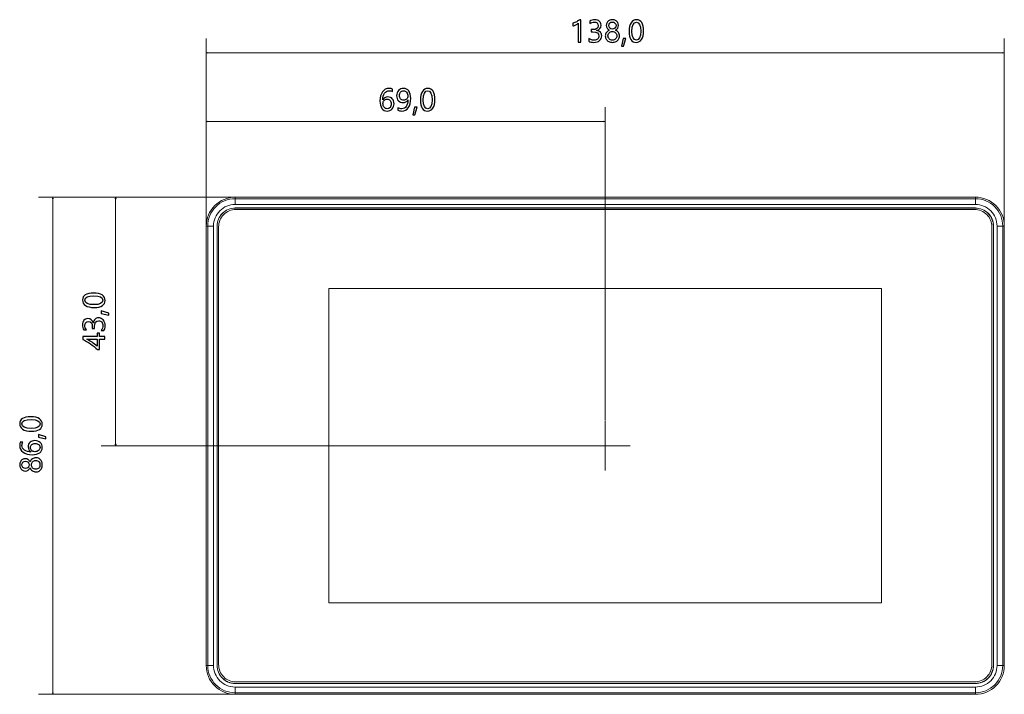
# Model space of a CAD drawing. Header units: centimetres. Extents: x -29.7 to 29.7, y -21 to 21.
# Tile 3 of 11: x -18.9 to -1.9, y -3.1 to 8.5. Entities that reach past the tile are written whole.
import ezdxf

# ---------------------------------------------------------------- set-up
doc = ezdxf.new("R2010")
doc.units = ezdxf.units.CM
doc.header["$MEASUREMENT"] = 0

msp = doc.modelspace()

# ---------------------------------------------------------------- linework, layer by layer
for points, knots in [([(-9.23311, 8.15554), (-9.23311, 8.15554), (-9.23311, 8.47904), (-9.23311, 8.47904), (-9.24061, 8.47154), (-9.25328, 8.46312), (-9.27111, 8.45387), (-9.28895, 8.44462), (-9.30536, 8.43812), (-9.32053, 8.43437), (-9.32053, 8.43437), (-9.32053, 8.48121), (-9.32053, 8.48121), (-9.30053, 8.48679), (-9.27911, 8.49562), (-9.25628, 8.50771), (-9.23353, 8.51987), (-9.21603, 8.53129), (-9.20378, 8.54204), (-9.20378, 8.54204), (-9.18578, 8.54204), (-9.18578, 8.54204), (-9.18578, 8.54204), (-9.18578, 8.15554), (-9.18578, 8.15554), (-9.18578, 8.15554), (-9.23311, 8.15554), (-9.23311, 8.15554)], [0, 0, 0, 0, 0.11111111, 0.11111111, 0.11111111, 0.22222222, 0.22222222, 0.22222222, 0.33333333, 0.33333333, 0.33333333, 0.44444444, 0.44444444, 0.44444444, 0.55555556, 0.55555556, 0.55555556, 0.66666667, 0.66666667, 0.66666667, 0.77777778, 0.77777778, 0.77777778, 0.88888889, 0.88888889, 0.88888889, 1, 1, 1, 1]), ([(-9.04411, 8.21879), (-9.0182, 8.19879), (-8.98903, 8.18871), (-8.95645, 8.18871), (-8.93045, 8.18871), (-8.90978, 8.19512), (-8.89461, 8.20787), (-8.87936, 8.22071), (-8.87178, 8.23779), (-8.87178, 8.25929), (-8.87178, 8.30712), (-8.90603, 8.33104), (-8.97453, 8.33104), (-8.97453, 8.33104), (-9.00603, 8.33104), (-9.00603, 8.33104), (-9.00603, 8.33104), (-9.00603, 8.37062), (-9.00603, 8.37062), (-9.00603, 8.37062), (-8.97603, 8.37062), (-8.97603, 8.37062), (-8.91528, 8.37062), (-8.88495, 8.39312), (-8.88495, 8.43804), (-8.88495, 8.47954), (-8.90811, 8.50029), (-8.95453, 8.50029), (-8.98103, 8.50029), (-9.00603, 8.49129), (-9.02945, 8.47346), (-9.02945, 8.47346), (-9.02945, 8.51854), (-9.02945, 8.51854), (-9.0047, 8.53287), (-8.97586, 8.54004), (-8.94278, 8.54004), (-8.91053, 8.54004), (-8.8847, 8.53162), (-8.8652, 8.51479), (-8.84561, 8.49796), (-8.83586, 8.47612), (-8.83586, 8.44921), (-8.83586, 8.39979), (-8.86111, 8.36796), (-8.91153, 8.35379), (-8.91153, 8.35379), (-8.91153, 8.35279), (-8.91153, 8.35279), (-8.8842, 8.34987), (-8.86261, 8.34021), (-8.8467, 8.32387), (-8.83086, 8.30754), (-8.82295, 8.28712), (-8.82295, 8.26271), (-8.82295, 8.22871), (-8.8352, 8.20129), (-8.8597, 8.18046), (-8.8842, 8.15962), (-8.91678, 8.14921), (-8.95745, 8.14921), (-8.99328, 8.14921), (-9.02211, 8.15587), (-9.04411, 8.16921), (-9.04411, 8.16921), (-9.04411, 8.21879), (-9.04411, 8.21879)], [0, 0, 0, 0, 0.04545455, 0.04545455, 0.04545455, 0.09090909, 0.09090909, 0.09090909, 0.13636364, 0.13636364, 0.13636364, 0.18181818, 0.18181818, 0.18181818, 0.22727273, 0.22727273, 0.22727273, 0.27272727, 0.27272727, 0.27272727, 0.31818182, 0.31818182, 0.31818182, 0.36363636, 0.36363636, 0.36363636, 0.40909091, 0.40909091, 0.40909091, 0.45454545, 0.45454545, 0.45454545, 0.5, 0.5, 0.5, 0.54545455, 0.54545455, 0.54545455, 0.59090909, 0.59090909, 0.59090909, 0.63636364, 0.63636364, 0.63636364, 0.68181818, 0.68181818, 0.68181818, 0.72727273, 0.72727273, 0.72727273, 0.77272727, 0.77272727, 0.77272727, 0.81818182, 0.81818182, 0.81818182, 0.86363636, 0.86363636, 0.86363636, 0.90909091, 0.90909091, 0.90909091, 0.95454545, 0.95454545, 0.95454545, 1, 1, 1, 1]), ([(-8.76186, 8.26104), (-8.76186, 8.28279), (-8.75536, 8.30296), (-8.74228, 8.32129), (-8.72928, 8.33971), (-8.71253, 8.35279), (-8.69203, 8.36062), (-8.70845, 8.36987), (-8.72145, 8.38179), (-8.73111, 8.39629), (-8.7407, 8.41079), (-8.74553, 8.42646), (-8.74553, 8.44337), (-8.74553, 8.46129), (-8.74086, 8.47762), (-8.7317, 8.49246), (-8.72253, 8.50729), (-8.7097, 8.51887), (-8.69336, 8.52737), (-8.67703, 8.53587), (-8.65895, 8.54004), (-8.63928, 8.54004), (-8.61945, 8.54004), (-8.60128, 8.53587), (-8.58486, 8.52746), (-8.56845, 8.51912), (-8.55561, 8.50754), (-8.54653, 8.49271), (-8.53745, 8.47787), (-8.53286, 8.46146), (-8.53286, 8.44337), (-8.53286, 8.42679), (-8.53753, 8.41121), (-8.54686, 8.39662), (-8.55628, 8.38204), (-8.5692, 8.37004), (-8.58586, 8.36062), (-8.56528, 8.35262), (-8.54861, 8.33946), (-8.53578, 8.32104), (-8.52295, 8.30271), (-8.51653, 8.28262), (-8.51653, 8.26104), (-8.51653, 8.23954), (-8.52161, 8.22029), (-8.53186, 8.20329), (-8.54211, 8.18629), (-8.5567, 8.17304), (-8.57561, 8.16362), (-8.59445, 8.15412), (-8.6157, 8.14946), (-8.63928, 8.14946), (-8.6627, 8.14946), (-8.68378, 8.15412), (-8.70253, 8.16362), (-8.72128, 8.17304), (-8.73578, 8.18629), (-8.7462, 8.20337), (-8.75661, 8.22046), (-8.76186, 8.23971), (-8.76186, 8.26104)], [0, 0, 0, 0, 0.05, 0.05, 0.05, 0.1, 0.1, 0.1, 0.15, 0.15, 0.15, 0.2, 0.2, 0.2, 0.25, 0.25, 0.25, 0.3, 0.3, 0.3, 0.35, 0.35, 0.35, 0.4, 0.4, 0.4, 0.45, 0.45, 0.45, 0.5, 0.5, 0.5, 0.55, 0.55, 0.55, 0.6, 0.6, 0.6, 0.65, 0.65, 0.65, 0.7, 0.7, 0.7, 0.75, 0.75, 0.75, 0.8, 0.8, 0.8, 0.85, 0.85, 0.85, 0.9, 0.9, 0.9, 0.95, 0.95, 0.95, 1, 1, 1, 1]), ([(-8.34995, 8.33721), (-8.34995, 8.40396), (-8.33895, 8.45437), (-8.31678, 8.48871), (-8.29462, 8.52296), (-8.26262, 8.54004), (-8.22062, 8.54004), (-8.14053, 8.54004), (-8.10045, 8.47546), (-8.10045, 8.34621), (-8.10045, 8.28237), (-8.11178, 8.23362), (-8.13428, 8.19987), (-8.15687, 8.16612), (-8.18845, 8.14921), (-8.22912, 8.14921), (-8.26753, 8.14921), (-8.29728, 8.16521), (-8.31837, 8.19729), (-8.33945, 8.22937), (-8.34995, 8.27596), (-8.34995, 8.33721)], [0, 0, 0, 0, 0.14285714, 0.14285714, 0.14285714, 0.28571429, 0.28571429, 0.28571429, 0.42857143, 0.42857143, 0.42857143, 0.57142857, 0.57142857, 0.57142857, 0.71428571, 0.71428571, 0.71428571, 0.85714286, 0.85714286, 0.85714286, 1, 1, 1, 1]), ([(-8.70128, 8.43946), (-8.70128, 8.42254), (-8.69528, 8.40804), (-8.6832, 8.39587), (-8.6712, 8.38379), (-8.65645, 8.37771), (-8.63903, 8.37771), (-8.62195, 8.37771), (-8.6072, 8.38379), (-8.5947, 8.39604), (-8.58228, 8.40821), (-8.57603, 8.42271), (-8.57603, 8.43946), (-8.57603, 8.45654), (-8.58203, 8.47104), (-8.59403, 8.48296), (-8.60595, 8.49479), (-8.62095, 8.50079), (-8.63903, 8.50079), (-8.65695, 8.50079), (-8.67178, 8.49496), (-8.68361, 8.48329), (-8.69536, 8.47162), (-8.70128, 8.45704), (-8.70128, 8.43946)], [0, 0, 0, 0, 0.125, 0.125, 0.125, 0.25, 0.25, 0.25, 0.375, 0.375, 0.375, 0.5, 0.5, 0.5, 0.625, 0.625, 0.625, 0.75, 0.75, 0.75, 0.875, 0.875, 0.875, 1, 1, 1, 1]), ([(-8.30112, 8.33937), (-8.30112, 8.23896), (-8.2757, 8.18871), (-8.2247, 8.18871), (-8.17462, 8.18871), (-8.14953, 8.23979), (-8.14953, 8.34179), (-8.14953, 8.44746), (-8.17412, 8.50029), (-8.22328, 8.50029), (-8.2752, 8.50029), (-8.30112, 8.44662), (-8.30112, 8.33937)], [0, 0, 0, 0, 0.25, 0.25, 0.25, 0.5, 0.5, 0.5, 0.75, 0.75, 0.75, 1, 1, 1, 1]), ([(-8.71495, 8.26321), (-8.71495, 8.24071), (-8.70803, 8.22279), (-8.6942, 8.20929), (-8.68036, 8.19571), (-8.66203, 8.18896), (-8.63903, 8.18896), (-8.61661, 8.18896), (-8.5982, 8.19587), (-8.58403, 8.20962), (-8.56978, 8.22337), (-8.56261, 8.24121), (-8.56261, 8.26321), (-8.56261, 8.28404), (-8.56986, 8.30154), (-8.58428, 8.31579), (-8.59861, 8.33004), (-8.61695, 8.33721), (-8.63903, 8.33721), (-8.66103, 8.33721), (-8.6792, 8.33021), (-8.69353, 8.31629), (-8.70778, 8.30237), (-8.71495, 8.28471), (-8.71495, 8.26321)], [0, 0, 0, 0, 0.125, 0.125, 0.125, 0.25, 0.25, 0.25, 0.375, 0.375, 0.375, 0.5, 0.5, 0.5, 0.625, 0.625, 0.625, 0.75, 0.75, 0.75, 0.875, 0.875, 0.875, 1, 1, 1, 1]), ([(-8.40586, 8.21629), (-8.40586, 8.21629), (-8.44761, 8.08621), (-8.44761, 8.08621), (-8.44761, 8.08621), (-8.48228, 8.08621), (-8.48228, 8.08621), (-8.48228, 8.08621), (-8.45203, 8.21629), (-8.45203, 8.21629), (-8.45203, 8.21629), (-8.40586, 8.21629), (-8.40586, 8.21629)], [0, 0, 0, 0, 0.25, 0.25, 0.25, 0.5, 0.5, 0.5, 0.75, 0.75, 0.75, 1, 1, 1, 1]), ([(-12.43861, 7.29785), (-12.45828, 7.30794), (-12.47886, 7.31302), (-12.50036, 7.31302), (-12.53303, 7.31302), (-12.55936, 7.29877), (-12.57919, 7.27027), (-12.59903, 7.24177), (-12.60911, 7.20285), (-12.60944, 7.1536), (-12.60944, 7.1536), (-12.60828, 7.1536), (-12.60828, 7.1536), (-12.59036, 7.18827), (-12.56178, 7.2056), (-12.52253, 7.2056), (-12.48986, 7.2056), (-12.46369, 7.19494), (-12.44419, 7.1736), (-12.42469, 7.15227), (-12.41486, 7.12394), (-12.41486, 7.0886), (-12.41486, 7.05169), (-12.42619, 7.02135), (-12.44869, 6.9976), (-12.47128, 6.97377), (-12.50003, 6.96194), (-12.53503, 6.96194), (-12.57344, 6.96194), (-12.60361, 6.97694), (-12.62544, 7.00694), (-12.64736, 7.03702), (-12.65828, 7.0796), (-12.65828, 7.13477), (-12.65828, 7.20152), (-12.64394, 7.25452), (-12.61519, 7.29385), (-12.58644, 7.3331), (-12.54869, 7.35277), (-12.50178, 7.35277), (-12.47494, 7.35277), (-12.45386, 7.3491), (-12.43861, 7.34177), (-12.43861, 7.34177), (-12.43861, 7.29785), (-12.43861, 7.29785)], [0, 0, 0, 0, 0.06666667, 0.06666667, 0.06666667, 0.13333333, 0.13333333, 0.13333333, 0.2, 0.2, 0.2, 0.26666667, 0.26666667, 0.26666667, 0.33333333, 0.33333333, 0.33333333, 0.4, 0.4, 0.4, 0.46666667, 0.46666667, 0.46666667, 0.53333333, 0.53333333, 0.53333333, 0.6, 0.6, 0.6, 0.66666667, 0.66666667, 0.66666667, 0.73333333, 0.73333333, 0.73333333, 0.8, 0.8, 0.8, 0.86666667, 0.86666667, 0.86666667, 0.93333333, 0.93333333, 0.93333333, 1, 1, 1, 1]), ([(-12.34869, 7.01952), (-12.32786, 7.00752), (-12.30536, 7.00144), (-12.28128, 7.00144), (-12.24744, 7.00144), (-12.22119, 7.01485), (-12.20261, 7.04152), (-12.18394, 7.06819), (-12.17461, 7.1061), (-12.17461, 7.15527), (-12.17494, 7.15494), (-12.17528, 7.15494), (-12.17561, 7.15527), (-12.19219, 7.12369), (-12.22011, 7.10794), (-12.25936, 7.10794), (-12.29111, 7.10794), (-12.31736, 7.11885), (-12.33819, 7.1406), (-12.35903, 7.16244), (-12.36944, 7.19077), (-12.36944, 7.2256), (-12.36944, 7.26269), (-12.35803, 7.29319), (-12.33528, 7.31702), (-12.31244, 7.34085), (-12.28294, 7.35277), (-12.24661, 7.35277), (-12.20903, 7.35277), (-12.17969, 7.33802), (-12.15853, 7.30852), (-12.13736, 7.27894), (-12.12678, 7.23594), (-12.12678, 7.17944), (-12.12678, 7.1096), (-12.14044, 7.05594), (-12.16778, 7.01835), (-12.19511, 6.98069), (-12.23294, 6.96194), (-12.28128, 6.96194), (-12.30786, 6.96194), (-12.33028, 6.96627), (-12.34869, 6.97485), (-12.34869, 6.97485), (-12.34869, 7.01952), (-12.34869, 7.01952)], [0, 0, 0, 0, 0.06666667, 0.06666667, 0.06666667, 0.13333333, 0.13333333, 0.13333333, 0.2, 0.2, 0.2, 0.26666667, 0.26666667, 0.26666667, 0.33333333, 0.33333333, 0.33333333, 0.4, 0.4, 0.4, 0.46666667, 0.46666667, 0.46666667, 0.53333333, 0.53333333, 0.53333333, 0.6, 0.6, 0.6, 0.66666667, 0.66666667, 0.66666667, 0.73333333, 0.73333333, 0.73333333, 0.8, 0.8, 0.8, 0.86666667, 0.86666667, 0.86666667, 0.93333333, 0.93333333, 0.93333333, 1, 1, 1, 1]), ([(-11.95803, 7.14994), (-11.95803, 7.21669), (-11.94703, 7.2671), (-11.92486, 7.30144), (-11.9027, 7.33569), (-11.8707, 7.35277), (-11.8287, 7.35277), (-11.74861, 7.35277), (-11.70853, 7.28819), (-11.70853, 7.15894), (-11.70853, 7.0951), (-11.71986, 7.04635), (-11.74236, 7.0126), (-11.76495, 6.97885), (-11.79653, 6.96194), (-11.8372, 6.96194), (-11.87561, 6.96194), (-11.90536, 6.97794), (-11.92645, 7.01002), (-11.94753, 7.0421), (-11.95803, 7.08869), (-11.95803, 7.14994)], [0, 0, 0, 0, 0.14285714, 0.14285714, 0.14285714, 0.28571429, 0.28571429, 0.28571429, 0.42857143, 0.42857143, 0.42857143, 0.57142857, 0.57142857, 0.57142857, 0.71428571, 0.71428571, 0.71428571, 0.85714286, 0.85714286, 0.85714286, 1, 1, 1, 1]), ([(-12.60653, 7.09202), (-12.60653, 7.06719), (-12.59994, 7.04585), (-12.58661, 7.0281), (-12.57336, 7.01035), (-12.55578, 7.00144), (-12.53378, 7.00144), (-12.51294, 7.00144), (-12.49603, 7.0091), (-12.48303, 7.02444), (-12.47003, 7.03969), (-12.46344, 7.05944), (-12.46344, 7.08352), (-12.46344, 7.10952), (-12.46961, 7.12977), (-12.48194, 7.14427), (-12.49419, 7.15877), (-12.51169, 7.16602), (-12.53428, 7.16602), (-12.55578, 7.16602), (-12.57319, 7.15869), (-12.58653, 7.14402), (-12.59986, 7.12944), (-12.60653, 7.1121), (-12.60653, 7.09202)], [0, 0, 0, 0, 0.125, 0.125, 0.125, 0.25, 0.25, 0.25, 0.375, 0.375, 0.375, 0.5, 0.5, 0.5, 0.625, 0.625, 0.625, 0.75, 0.75, 0.75, 0.875, 0.875, 0.875, 1, 1, 1, 1]), ([(-12.32111, 7.23169), (-12.32111, 7.20627), (-12.31461, 7.18619), (-12.30161, 7.17127), (-12.28853, 7.15635), (-12.27053, 7.14894), (-12.24761, 7.14894), (-12.22778, 7.14894), (-12.21111, 7.15577), (-12.19761, 7.16935), (-12.18403, 7.18294), (-12.17728, 7.19935), (-12.17728, 7.21877), (-12.17728, 7.24594), (-12.18403, 7.26844), (-12.19744, 7.28627), (-12.21086, 7.3041), (-12.22861, 7.31302), (-12.25053, 7.31302), (-12.27086, 7.31302), (-12.28778, 7.30527), (-12.30111, 7.28977), (-12.31444, 7.27435), (-12.32111, 7.25494), (-12.32111, 7.23169)], [0, 0, 0, 0, 0.125, 0.125, 0.125, 0.25, 0.25, 0.25, 0.375, 0.375, 0.375, 0.5, 0.5, 0.5, 0.625, 0.625, 0.625, 0.75, 0.75, 0.75, 0.875, 0.875, 0.875, 1, 1, 1, 1]), ([(-11.9092, 7.1521), (-11.9092, 7.05169), (-11.88378, 7.00144), (-11.83278, 7.00144), (-11.7827, 7.00144), (-11.75761, 7.05252), (-11.75761, 7.15452), (-11.75761, 7.26019), (-11.7822, 7.31302), (-11.83136, 7.31302), (-11.88328, 7.31302), (-11.9092, 7.25935), (-11.9092, 7.1521)], [0, 0, 0, 0, 0.25, 0.25, 0.25, 0.5, 0.5, 0.5, 0.75, 0.75, 0.75, 1, 1, 1, 1]), ([(-12.01394, 7.02902), (-12.01394, 7.02902), (-12.05569, 6.89894), (-12.05569, 6.89894), (-12.05569, 6.89894), (-12.09036, 6.89894), (-12.09036, 6.89894), (-12.09036, 6.89894), (-12.06011, 7.02902), (-12.06011, 7.02902), (-12.06011, 7.02902), (-12.01394, 7.02902), (-12.01394, 7.02902)], [0, 0, 0, 0, 0.25, 0.25, 0.25, 0.5, 0.5, 0.5, 0.75, 0.75, 0.75, 1, 1, 1, 1]), ([(-17.59828, 3.56409), (-17.66494, 3.56409), (-17.71544, 3.57509), (-17.74978, 3.59726), (-17.78403, 3.61942), (-17.80111, 3.65142), (-17.80111, 3.69342), (-17.80111, 3.77351), (-17.73653, 3.81359), (-17.60728, 3.81359), (-17.54344, 3.81359), (-17.49469, 3.80226), (-17.46094, 3.77976), (-17.42711, 3.75717), (-17.41028, 3.72559), (-17.41028, 3.68492), (-17.41028, 3.64651), (-17.42628, 3.61676), (-17.45836, 3.59567), (-17.49044, 3.57459), (-17.53703, 3.56409), (-17.59828, 3.56409)], [0, 0, 0, 0, 0.14285714, 0.14285714, 0.14285714, 0.28571429, 0.28571429, 0.28571429, 0.42857143, 0.42857143, 0.42857143, 0.57142857, 0.57142857, 0.57142857, 0.71428571, 0.71428571, 0.71428571, 0.85714286, 0.85714286, 0.85714286, 1, 1, 1, 1]), ([(-17.60044, 3.61292), (-17.50003, 3.61292), (-17.44978, 3.63834), (-17.44978, 3.68934), (-17.44978, 3.73942), (-17.50086, 3.76451), (-17.60286, 3.76451), (-17.70853, 3.76451), (-17.76136, 3.73992), (-17.76136, 3.69076), (-17.76136, 3.63884), (-17.70769, 3.61292), (-17.60044, 3.61292)], [0, 0, 0, 0, 0.25, 0.25, 0.25, 0.5, 0.5, 0.5, 0.75, 0.75, 0.75, 1, 1, 1, 1]), ([(-17.47736, 3.50818), (-17.47736, 3.50818), (-17.34728, 3.46643), (-17.34728, 3.46643), (-17.34728, 3.46643), (-17.34728, 3.43176), (-17.34728, 3.43176), (-17.34728, 3.43176), (-17.47736, 3.46201), (-17.47736, 3.46201), (-17.47736, 3.46201), (-17.47736, 3.50818), (-17.47736, 3.50818)], [0, 0, 0, 0, 0.25, 0.25, 0.25, 0.5, 0.5, 0.5, 0.75, 0.75, 0.75, 1, 1, 1, 1]), ([(-17.47986, 3.16318), (-17.45986, 3.18909), (-17.44978, 3.21826), (-17.44978, 3.25084), (-17.44978, 3.27684), (-17.45619, 3.29751), (-17.46894, 3.31268), (-17.48178, 3.32793), (-17.49886, 3.33551), (-17.52036, 3.33551), (-17.56819, 3.33551), (-17.59211, 3.30126), (-17.59211, 3.23276), (-17.59211, 3.23276), (-17.59211, 3.20126), (-17.59211, 3.20126), (-17.59211, 3.20126), (-17.63169, 3.20126), (-17.63169, 3.20126), (-17.63169, 3.20126), (-17.63169, 3.23126), (-17.63169, 3.23126), (-17.63169, 3.29201), (-17.65419, 3.32234), (-17.69911, 3.32234), (-17.74061, 3.32234), (-17.76136, 3.29918), (-17.76136, 3.25276), (-17.76136, 3.22626), (-17.75236, 3.20126), (-17.73453, 3.17784), (-17.73453, 3.17784), (-17.77961, 3.17784), (-17.77961, 3.17784), (-17.79394, 3.20259), (-17.80111, 3.23143), (-17.80111, 3.26451), (-17.80111, 3.29676), (-17.79269, 3.32259), (-17.77586, 3.34209), (-17.75903, 3.36168), (-17.73719, 3.37143), (-17.71028, 3.37143), (-17.66086, 3.37143), (-17.62903, 3.34618), (-17.61486, 3.29576), (-17.61486, 3.29576), (-17.61386, 3.29576), (-17.61386, 3.29576), (-17.61094, 3.32309), (-17.60128, 3.34468), (-17.58494, 3.36059), (-17.56861, 3.37643), (-17.54819, 3.38434), (-17.52378, 3.38434), (-17.48978, 3.38434), (-17.46236, 3.37209), (-17.44153, 3.34759), (-17.42069, 3.32309), (-17.41028, 3.29051), (-17.41028, 3.24984), (-17.41028, 3.21401), (-17.41694, 3.18518), (-17.43028, 3.16318), (-17.43028, 3.16318), (-17.47986, 3.16318), (-17.47986, 3.16318)], [0, 0, 0, 0, 0.04545455, 0.04545455, 0.04545455, 0.09090909, 0.09090909, 0.09090909, 0.13636364, 0.13636364, 0.13636364, 0.18181818, 0.18181818, 0.18181818, 0.22727273, 0.22727273, 0.22727273, 0.27272727, 0.27272727, 0.27272727, 0.31818182, 0.31818182, 0.31818182, 0.36363636, 0.36363636, 0.36363636, 0.40909091, 0.40909091, 0.40909091, 0.45454545, 0.45454545, 0.45454545, 0.5, 0.5, 0.5, 0.54545455, 0.54545455, 0.54545455, 0.59090909, 0.59090909, 0.59090909, 0.63636364, 0.63636364, 0.63636364, 0.68181818, 0.68181818, 0.68181818, 0.72727273, 0.72727273, 0.72727273, 0.77272727, 0.77272727, 0.77272727, 0.81818182, 0.81818182, 0.81818182, 0.86363636, 0.86363636, 0.86363636, 0.90909091, 0.90909091, 0.90909091, 0.95454545, 0.95454545, 0.95454545, 1, 1, 1, 1]), ([(-17.79478, 3.06209), (-17.79478, 3.06209), (-17.54503, 3.06209), (-17.54503, 3.06209), (-17.54503, 3.06209), (-17.54503, 3.11868), (-17.54503, 3.11868), (-17.54503, 3.11868), (-17.50544, 3.11868), (-17.50544, 3.11868), (-17.50544, 3.11868), (-17.50544, 3.06209), (-17.50544, 3.06209), (-17.50544, 3.06209), (-17.41661, 3.06209), (-17.41661, 3.06209), (-17.41661, 3.06209), (-17.41661, 3.01568), (-17.41661, 3.01568), (-17.41661, 3.01568), (-17.50544, 3.01568), (-17.50544, 3.01568), (-17.50544, 3.01568), (-17.50544, 2.83918), (-17.50544, 2.83918), (-17.50544, 2.83918), (-17.54286, 2.83918), (-17.54286, 2.83918), (-17.57811, 2.87059), (-17.61886, 2.90218), (-17.66494, 2.93393), (-17.71094, 2.96559), (-17.75428, 2.99184), (-17.79478, 3.01251), (-17.79478, 3.01251), (-17.79478, 3.06209), (-17.79478, 3.06209)], [0, 0, 0, 0, 0.08333333, 0.08333333, 0.08333333, 0.16666667, 0.16666667, 0.16666667, 0.25, 0.25, 0.25, 0.33333333, 0.33333333, 0.33333333, 0.41666667, 0.41666667, 0.41666667, 0.5, 0.5, 0.5, 0.58333333, 0.58333333, 0.58333333, 0.66666667, 0.66666667, 0.66666667, 0.75, 0.75, 0.75, 0.83333333, 0.83333333, 0.83333333, 0.91666667, 0.91666667, 0.91666667, 1, 1, 1, 1]), ([(-17.54503, 2.89284), (-17.54503, 2.89284), (-17.54503, 3.01568), (-17.54503, 3.01568), (-17.54503, 3.01568), (-17.72519, 3.01568), (-17.72519, 3.01568), (-17.69478, 2.99876), (-17.66528, 2.98059), (-17.63669, 2.96126), (-17.60811, 2.94184), (-17.57761, 2.91909), (-17.54503, 2.89284)], [0, 0, 0, 0, 0.25, 0.25, 0.25, 0.5, 0.5, 0.5, 0.75, 0.75, 0.75, 1, 1, 1, 1]), ([(-18.68451, 1.42396), (-18.75117, 1.42396), (-18.80167, 1.43496), (-18.83601, 1.45713), (-18.87026, 1.47929), (-18.88734, 1.51129), (-18.88734, 1.55329), (-18.88734, 1.63338), (-18.82276, 1.67346), (-18.69351, 1.67346), (-18.62967, 1.67346), (-18.58092, 1.66213), (-18.54717, 1.63963), (-18.51334, 1.61704), (-18.49651, 1.58546), (-18.49651, 1.54479), (-18.49651, 1.50638), (-18.51251, 1.47663), (-18.54459, 1.45554), (-18.57667, 1.43446), (-18.62326, 1.42396), (-18.68451, 1.42396)], [0, 0, 0, 0, 0.14285714, 0.14285714, 0.14285714, 0.28571429, 0.28571429, 0.28571429, 0.42857143, 0.42857143, 0.42857143, 0.57142857, 0.57142857, 0.57142857, 0.71428571, 0.71428571, 0.71428571, 0.85714286, 0.85714286, 0.85714286, 1, 1, 1, 1]), ([(-18.68667, 1.47279), (-18.58626, 1.47279), (-18.53601, 1.49821), (-18.53601, 1.54921), (-18.53601, 1.59929), (-18.58709, 1.62438), (-18.68909, 1.62438), (-18.79476, 1.62438), (-18.84759, 1.59979), (-18.84759, 1.55063), (-18.84759, 1.49871), (-18.79392, 1.47279), (-18.68667, 1.47279)], [0, 0, 0, 0, 0.25, 0.25, 0.25, 0.5, 0.5, 0.5, 0.75, 0.75, 0.75, 1, 1, 1, 1]), ([(-18.56359, 1.36805), (-18.56359, 1.36805), (-18.43351, 1.3263), (-18.43351, 1.3263), (-18.43351, 1.3263), (-18.43351, 1.29163), (-18.43351, 1.29163), (-18.43351, 1.29163), (-18.56359, 1.32188), (-18.56359, 1.32188), (-18.56359, 1.32188), (-18.56359, 1.36805), (-18.56359, 1.36805)], [0, 0, 0, 0, 0.25, 0.25, 0.25, 0.5, 0.5, 0.5, 0.75, 0.75, 0.75, 1, 1, 1, 1]), ([(-18.83242, 1.23663), (-18.84251, 1.21696), (-18.84759, 1.19638), (-18.84759, 1.17488), (-18.84759, 1.14221), (-18.83334, 1.11588), (-18.80484, 1.09605), (-18.77634, 1.07621), (-18.73742, 1.06613), (-18.68817, 1.0658), (-18.68817, 1.0658), (-18.68817, 1.06696), (-18.68817, 1.06696), (-18.72284, 1.08488), (-18.74017, 1.11346), (-18.74017, 1.15271), (-18.74017, 1.18538), (-18.72951, 1.21155), (-18.70817, 1.23105), (-18.68684, 1.25055), (-18.65851, 1.26038), (-18.62317, 1.26038), (-18.58626, 1.26038), (-18.55592, 1.24905), (-18.53217, 1.22655), (-18.50834, 1.20396), (-18.49651, 1.17521), (-18.49651, 1.14021), (-18.49651, 1.1018), (-18.51151, 1.07163), (-18.54151, 1.0498), (-18.57159, 1.02788), (-18.61417, 1.01696), (-18.66934, 1.01696), (-18.73609, 1.01696), (-18.78909, 1.0313), (-18.82842, 1.06005), (-18.86767, 1.0888), (-18.88734, 1.12655), (-18.88734, 1.17346), (-18.88734, 1.2003), (-18.88367, 1.22138), (-18.87634, 1.23663), (-18.87634, 1.23663), (-18.83242, 1.23663), (-18.83242, 1.23663)], [0, 0, 0, 0, 0.06666667, 0.06666667, 0.06666667, 0.13333333, 0.13333333, 0.13333333, 0.2, 0.2, 0.2, 0.26666667, 0.26666667, 0.26666667, 0.33333333, 0.33333333, 0.33333333, 0.4, 0.4, 0.4, 0.46666667, 0.46666667, 0.46666667, 0.53333333, 0.53333333, 0.53333333, 0.6, 0.6, 0.6, 0.66666667, 0.66666667, 0.66666667, 0.73333333, 0.73333333, 0.73333333, 0.8, 0.8, 0.8, 0.86666667, 0.86666667, 0.86666667, 0.93333333, 0.93333333, 0.93333333, 1, 1, 1, 1]), ([(-18.62659, 1.06871), (-18.60176, 1.06871), (-18.58042, 1.0753), (-18.56267, 1.08863), (-18.54492, 1.10188), (-18.53601, 1.11946), (-18.53601, 1.14146), (-18.53601, 1.1623), (-18.54367, 1.17921), (-18.55901, 1.19221), (-18.57426, 1.20521), (-18.59401, 1.2118), (-18.61809, 1.2118), (-18.64409, 1.2118), (-18.66434, 1.20563), (-18.67884, 1.1933), (-18.69334, 1.18105), (-18.70059, 1.16355), (-18.70059, 1.14096), (-18.70059, 1.11946), (-18.69326, 1.10205), (-18.67859, 1.08871), (-18.66401, 1.07538), (-18.64667, 1.06871), (-18.62659, 1.06871)], [0, 0, 0, 0, 0.125, 0.125, 0.125, 0.25, 0.25, 0.25, 0.375, 0.375, 0.375, 0.5, 0.5, 0.5, 0.625, 0.625, 0.625, 0.75, 0.75, 0.75, 0.875, 0.875, 0.875, 1, 1, 1, 1]), ([(-18.60834, 0.7188), (-18.63009, 0.7188), (-18.65026, 0.7253), (-18.66859, 0.73838), (-18.68701, 0.75138), (-18.70009, 0.76813), (-18.70792, 0.78863), (-18.71717, 0.77221), (-18.72909, 0.75921), (-18.74359, 0.74955), (-18.75809, 0.73996), (-18.77376, 0.73513), (-18.79067, 0.73513), (-18.80859, 0.73513), (-18.82492, 0.7398), (-18.83976, 0.74896), (-18.85459, 0.75813), (-18.86617, 0.77096), (-18.87467, 0.7873), (-18.88309, 0.80363), (-18.88734, 0.82171), (-18.88734, 0.84138), (-18.88734, 0.86121), (-18.88317, 0.87938), (-18.87476, 0.8958), (-18.86642, 0.91221), (-18.85484, 0.92505), (-18.84001, 0.93413), (-18.82517, 0.94321), (-18.80876, 0.9478), (-18.79067, 0.9478), (-18.77409, 0.9478), (-18.75851, 0.94313), (-18.74392, 0.9338), (-18.72934, 0.92438), (-18.71734, 0.91146), (-18.70792, 0.8948), (-18.69992, 0.91538), (-18.68676, 0.93205), (-18.66834, 0.94488), (-18.65001, 0.95771), (-18.62992, 0.96413), (-18.60834, 0.96413), (-18.58684, 0.96413), (-18.56759, 0.95905), (-18.55059, 0.9488), (-18.53359, 0.93855), (-18.52034, 0.92396), (-18.51092, 0.90505), (-18.50142, 0.88621), (-18.49676, 0.86496), (-18.49676, 0.84138), (-18.49676, 0.81796), (-18.50142, 0.79688), (-18.51092, 0.77813), (-18.52034, 0.75938), (-18.53359, 0.74488), (-18.55067, 0.73446), (-18.56776, 0.72405), (-18.58701, 0.7188), (-18.60834, 0.7188)], [0, 0, 0, 0, 0.05, 0.05, 0.05, 0.1, 0.1, 0.1, 0.15, 0.15, 0.15, 0.2, 0.2, 0.2, 0.25, 0.25, 0.25, 0.3, 0.3, 0.3, 0.35, 0.35, 0.35, 0.4, 0.4, 0.4, 0.45, 0.45, 0.45, 0.5, 0.5, 0.5, 0.55, 0.55, 0.55, 0.6, 0.6, 0.6, 0.65, 0.65, 0.65, 0.7, 0.7, 0.7, 0.75, 0.75, 0.75, 0.8, 0.8, 0.8, 0.85, 0.85, 0.85, 0.9, 0.9, 0.9, 0.95, 0.95, 0.95, 1, 1, 1, 1]), ([(-18.78676, 0.77938), (-18.76984, 0.77938), (-18.75534, 0.78538), (-18.74317, 0.79746), (-18.73109, 0.80946), (-18.72501, 0.82421), (-18.72501, 0.84163), (-18.72501, 0.85871), (-18.73109, 0.87346), (-18.74334, 0.88596), (-18.75551, 0.89838), (-18.77001, 0.90463), (-18.78676, 0.90463), (-18.80384, 0.90463), (-18.81834, 0.89863), (-18.83026, 0.88663), (-18.84209, 0.87471), (-18.84809, 0.85971), (-18.84809, 0.84163), (-18.84809, 0.82371), (-18.84226, 0.80888), (-18.83059, 0.79705), (-18.81892, 0.7853), (-18.80434, 0.77938), (-18.78676, 0.77938)], [0, 0, 0, 0, 0.125, 0.125, 0.125, 0.25, 0.25, 0.25, 0.375, 0.375, 0.375, 0.5, 0.5, 0.5, 0.625, 0.625, 0.625, 0.75, 0.75, 0.75, 0.875, 0.875, 0.875, 1, 1, 1, 1]), ([(-18.61051, 0.76571), (-18.58801, 0.76571), (-18.57009, 0.77263), (-18.55659, 0.78646), (-18.54301, 0.8003), (-18.53626, 0.81863), (-18.53626, 0.84163), (-18.53626, 0.86405), (-18.54317, 0.88246), (-18.55692, 0.89663), (-18.57067, 0.91088), (-18.58851, 0.91805), (-18.61051, 0.91805), (-18.63134, 0.91805), (-18.64884, 0.9108), (-18.66309, 0.89638), (-18.67734, 0.88205), (-18.68451, 0.86371), (-18.68451, 0.84163), (-18.68451, 0.81963), (-18.67751, 0.80146), (-18.66359, 0.78713), (-18.64967, 0.77288), (-18.63201, 0.76571), (-18.61051, 0.76571)], [0, 0, 0, 0, 0.125, 0.125, 0.125, 0.25, 0.25, 0.25, 0.375, 0.375, 0.375, 0.5, 0.5, 0.5, 0.625, 0.625, 0.625, 0.75, 0.75, 0.75, 0.875, 0.875, 0.875, 1, 1, 1, 1])]:
    msp.add_open_spline(points, degree=3, knots=knots)
at = {"lineweight": 0}
for points in [[(-15.66224, 4.97221), (-15.66224, 4.97221), (-15.66224, 8.21715), (-15.66224, 8.21715)], [(-1.86224, 4.97221), (-1.86224, 4.97221), (-1.86224, 8.21715), (-1.86224, 8.21715)], [(-15.66224, 7.96715), (-15.66224, 7.96715), (-1.86224, 7.96715), (-1.86224, 7.96715)], [(-15.66224, 4.97221), (-15.66224, 4.97221), (-15.66224, 7.02988), (-15.66224, 7.02988)], [(-8.76224, 1.61007), (-8.76224, 1.61007), (-8.76224, 7.02988), (-8.76224, 7.02988)], [(-8.76224, 6.77988), (-8.76224, 6.77988), (-15.66224, 6.77988), (-15.66224, 6.77988)], [(-15.16224, 5.47221), (-15.16224, 5.47221), (-18.56445, 5.47221), (-18.56445, 5.47221)], [(-18.31445, 5.47221), (-18.31445, 5.47221), (-18.31445, -3.12779), (-18.31445, -3.12779)], [(-15.16224, 5.47221), (-15.16224, 5.47221), (-17.47822, 5.47221), (-17.47822, 5.47221)], [(-17.22822, 1.17221), (-17.22822, 1.17221), (-17.22822, 5.47221), (-17.22822, 5.47221)], [(-9.19008, 1.17221), (-9.19008, 1.17221), (-17.47822, 1.17221), (-17.47822, 1.17221)], [(-15.16224, -3.12779), (-15.16224, -3.12779), (-18.56445, -3.12779), (-18.56445, -3.12779)]]:
    msp.add_open_spline(points, degree=3, dxfattribs=at)
for points in [[(-15.63557, 7.96), (-15.63557, 7.96), (-15.66224, 7.96715), (-15.66224, 7.96715), (-15.66224, 7.96715), (-15.63557, 7.97429), (-15.63557, 7.97429), (-15.63557, 7.97429), (-15.63557, 7.96), (-15.63557, 7.96)], [(-1.8889, 7.96), (-1.8889, 7.96), (-1.86224, 7.96715), (-1.86224, 7.96715), (-1.86224, 7.96715), (-1.8889, 7.97429), (-1.8889, 7.97429), (-1.8889, 7.97429), (-1.8889, 7.96), (-1.8889, 7.96)], [(-15.63557, 6.78702), (-15.63557, 6.78702), (-15.66224, 6.77988), (-15.66224, 6.77988), (-15.66224, 6.77988), (-15.63557, 6.77273), (-15.63557, 6.77273), (-15.63557, 6.77273), (-15.63557, 6.78702), (-15.63557, 6.78702)], [(-8.7889, 6.78702), (-8.7889, 6.78702), (-8.76224, 6.77988), (-8.76224, 6.77988), (-8.76224, 6.77988), (-8.7889, 6.77273), (-8.7889, 6.77273), (-8.7889, 6.77273), (-8.7889, 6.78702), (-8.7889, 6.78702)], [(-18.32159, 5.44554), (-18.32159, 5.44554), (-18.31445, 5.47221), (-18.31445, 5.47221), (-18.31445, 5.47221), (-18.3073, 5.44554), (-18.3073, 5.44554), (-18.3073, 5.44554), (-18.32159, 5.44554), (-18.32159, 5.44554)], [(-17.22107, 5.44554), (-17.22107, 5.44554), (-17.22822, 5.47221), (-17.22822, 5.47221), (-17.22822, 5.47221), (-17.23536, 5.44554), (-17.23536, 5.44554), (-17.23536, 5.44554), (-17.22107, 5.44554), (-17.22107, 5.44554)], [(-17.22107, 1.19887), (-17.22107, 1.19887), (-17.22822, 1.17221), (-17.22822, 1.17221), (-17.22822, 1.17221), (-17.23536, 1.19887), (-17.23536, 1.19887), (-17.23536, 1.19887), (-17.22107, 1.19887), (-17.22107, 1.19887)], [(-18.32159, -3.10112), (-18.32159, -3.10112), (-18.31445, -3.12779), (-18.31445, -3.12779), (-18.31445, -3.12779), (-18.3073, -3.10112), (-18.3073, -3.10112), (-18.3073, -3.10112), (-18.32159, -3.10112), (-18.32159, -3.10112)]]:
    msp.add_open_spline(points, degree=3, knots=[0, 0, 0, 0, 0.33333333, 0.33333333, 0.33333333, 0.66666667, 0.66666667, 0.66666667, 1, 1, 1, 1], dxfattribs=at)
at = {"lineweight": 9}
for points in [[(-15.16224, 5.47221), (-15.29485, 5.47221), (-15.42202, 5.41953), (-15.51579, 5.32576), (-15.60956, 5.23199), (-15.66224, 5.10481), (-15.66224, 4.97221)], [(-1.86224, 4.97221), (-1.86224, 5.10481), (-1.91492, 5.23199), (-2.00869, 5.32576), (-2.10245, 5.41953), (-2.22963, 5.47221), (-2.36224, 5.47221)], [(-15.16224, 5.44573), (-15.28783, 5.44573), (-15.40827, 5.39584), (-15.49707, 5.30704), (-15.58587, 5.21823), (-15.63576, 5.09779), (-15.63576, 4.97221)], [(-15.16224, 5.34586), (-15.26134, 5.34586), (-15.35638, 5.3065), (-15.42646, 5.23642), (-15.49653, 5.16635), (-15.5359, 5.07131), (-15.5359, 4.97221)], [(-15.16224, 5.28471), (-15.24512, 5.28471), (-15.32461, 5.25179), (-15.38322, 5.19318), (-15.44182, 5.13458), (-15.47475, 5.05509), (-15.47475, 4.97221)], [(-15.16224, 5.28297), (-15.24466, 5.28297), (-15.3237, 5.25023), (-15.38198, 5.19195), (-15.44026, 5.13367), (-15.473, 5.05462), (-15.473, 4.97221)], [(-1.88872, 4.97221), (-1.88872, 5.09779), (-1.93861, 5.21823), (-2.02741, 5.30704), (-2.11621, 5.39584), (-2.23665, 5.44573), (-2.36224, 5.44573)], [(-1.98858, 4.97221), (-1.98858, 5.07131), (-2.02795, 5.16635), (-2.09802, 5.23642), (-2.1681, 5.3065), (-2.26314, 5.34586), (-2.36224, 5.34586)], [(-2.04973, 4.97221), (-2.04973, 5.05509), (-2.08266, 5.13458), (-2.14126, 5.19318), (-2.19987, 5.25179), (-2.27936, 5.28471), (-2.36224, 5.28471)], [(-2.05148, 4.97221), (-2.05148, 5.05462), (-2.08422, 5.13367), (-2.1425, 5.19195), (-2.20078, 5.25023), (-2.27982, 5.28297), (-2.36224, 5.28297)], [(-15.14797, 5.25794), (-15.22754, 5.25794), (-15.30384, 5.22633), (-15.3601, 5.17007), (-15.41636, 5.11381), (-15.44797, 5.0375), (-15.44797, 4.95794)], [(-2.07651, 4.95794), (-2.07651, 5.0375), (-2.10811, 5.11381), (-2.16437, 5.17007), (-2.22064, 5.22633), (-2.29694, 5.25794), (-2.37651, 5.25794)], [(-15.66224, -2.62779), (-15.66224, -2.7604), (-15.60956, -2.88758), (-15.51579, -2.98135), (-15.42202, -3.07512), (-15.29485, -3.12779), (-15.16224, -3.12779)], [(-15.63576, -2.62779), (-15.63576, -2.75338), (-15.58587, -2.87382), (-15.49707, -2.96263), (-15.40827, -3.05143), (-15.28783, -3.10132), (-15.16224, -3.10132)], [(-15.5359, -2.62779), (-15.5359, -2.7269), (-15.49653, -2.82194), (-15.42646, -2.89201), (-15.35638, -2.96209), (-15.26134, -3.00145), (-15.16224, -3.00145)], [(-15.47475, -2.62779), (-15.47475, -2.71068), (-15.44182, -2.79017), (-15.38322, -2.84877), (-15.32461, -2.90738), (-15.24512, -2.9403), (-15.16224, -2.9403)], [(-15.473, -2.62779), (-15.473, -2.71021), (-15.44026, -2.78926), (-15.38198, -2.84754), (-15.3237, -2.90582), (-15.24466, -2.93856), (-15.16224, -2.93856)], [(-15.44797, -2.61353), (-15.44797, -2.69309), (-15.41636, -2.7694), (-15.3601, -2.82566), (-15.30384, -2.88192), (-15.22754, -2.91353), (-15.14797, -2.91353)], [(-2.37651, -2.91353), (-2.29694, -2.91353), (-2.22064, -2.88192), (-2.16437, -2.82566), (-2.10811, -2.7694), (-2.07651, -2.69309), (-2.07651, -2.61353)], [(-2.36224, -3.12779), (-2.22963, -3.12779), (-2.10245, -3.07512), (-2.00869, -2.98135), (-1.91492, -2.88758), (-1.86224, -2.7604), (-1.86224, -2.62779)], [(-2.36224, -3.10132), (-2.23665, -3.10132), (-2.11621, -3.05143), (-2.02741, -2.96263), (-1.93861, -2.87382), (-1.88872, -2.75338), (-1.88872, -2.62779)], [(-2.36224, -3.00145), (-2.26314, -3.00145), (-2.1681, -2.96209), (-2.09802, -2.89201), (-2.02795, -2.82194), (-1.98858, -2.7269), (-1.98858, -2.62779)], [(-2.36224, -2.9403), (-2.27936, -2.9403), (-2.19987, -2.90738), (-2.14126, -2.84877), (-2.08266, -2.79017), (-2.04973, -2.71068), (-2.04973, -2.62779)], [(-2.36224, -2.93856), (-2.27982, -2.93856), (-2.20078, -2.90582), (-2.1425, -2.84754), (-2.08422, -2.78926), (-2.05148, -2.71021), (-2.05148, -2.62779)]]:
    msp.add_open_spline(points, degree=3, knots=[0, 0, 0, 0, 0.5, 0.5, 0.5, 1, 1, 1, 1], dxfattribs=at)
for points in [[(-15.16224, 5.34586), (-15.16224, 5.34586), (-15.16224, 5.47221), (-15.16224, 5.47221)], [(-15.16224, 5.47221), (-15.16224, 5.47221), (-2.36224, 5.47221), (-2.36224, 5.47221)], [(-2.36224, 5.47221), (-2.36224, 5.47221), (-2.36224, 5.34586), (-2.36224, 5.34586)], [(-2.36224, 5.44573), (-2.36224, 5.44573), (-15.16224, 5.44573), (-15.16224, 5.44573)], [(-15.16224, 5.34586), (-15.16224, 5.34586), (-2.36224, 5.34586), (-2.36224, 5.34586)], [(-2.36224, 5.28471), (-2.36224, 5.28471), (-15.16224, 5.28471), (-15.16224, 5.28471)], [(-2.36224, 5.28297), (-2.36224, 5.28297), (-15.16224, 5.28297), (-15.16224, 5.28297)], [(-15.14797, 5.25794), (-15.14797, 5.25794), (-2.37651, 5.25794), (-2.37651, 5.25794)], [(-15.66224, -2.62779), (-15.66224, -2.62779), (-15.66224, 4.97221), (-15.66224, 4.97221)], [(-15.66224, 4.97221), (-15.66224, 4.97221), (-15.5359, 4.97221), (-15.5359, 4.97221)], [(-15.63576, 4.97221), (-15.63576, 4.97221), (-15.63576, -2.62779), (-15.63576, -2.62779)], [(-15.5359, -2.62779), (-15.5359, -2.62779), (-15.5359, 4.97221), (-15.5359, 4.97221)], [(-15.47475, 4.97221), (-15.47475, 4.97221), (-15.47475, -2.62779), (-15.47475, -2.62779)], [(-15.47475, 4.97221), (-15.47475, 4.97221), (-15.473, 4.97221), (-15.473, 4.97221)], [(-15.473, 4.97221), (-15.473, 4.97221), (-15.473, -2.62779), (-15.473, -2.62779)], [(-15.44797, 4.95794), (-15.44797, 4.95794), (-15.44797, -2.61353), (-15.44797, -2.61353)], [(-2.07651, 4.95794), (-2.07651, 4.95794), (-2.07651, -2.61353), (-2.07651, -2.61353)], [(-2.05148, -2.62779), (-2.05148, -2.62779), (-2.05148, 4.97221), (-2.05148, 4.97221)], [(-2.04973, -2.62779), (-2.04973, -2.62779), (-2.04973, 4.97221), (-2.04973, 4.97221)], [(-1.98858, 4.97221), (-1.98858, 4.97221), (-1.98858, -2.62779), (-1.98858, -2.62779)], [(-1.98858, 4.97221), (-1.98858, 4.97221), (-1.86224, 4.97221), (-1.86224, 4.97221)], [(-1.88872, -2.62779), (-1.88872, -2.62779), (-1.88872, 4.97221), (-1.88872, 4.97221)], [(-1.86224, 4.97221), (-1.86224, 4.97221), (-1.86224, -2.62779), (-1.86224, -2.62779)], [(-13.53924, -1.54579), (-13.53924, -1.54579), (-13.53924, 3.89021), (-13.53924, 3.89021)], [(-13.53924, 3.89021), (-13.53924, 3.89021), (-3.98524, 3.89021), (-3.98524, 3.89021)], [(-3.98524, 3.89021), (-3.98524, 3.89021), (-3.98524, -1.54579), (-3.98524, -1.54579)], [(-8.76224, 1.60004), (-8.76224, 1.60004), (-8.76224, 0.74437), (-8.76224, 0.74437)], [(-9.19008, 1.17221), (-9.19008, 1.17221), (-8.3344, 1.17221), (-8.3344, 1.17221)], [(-3.98524, -1.54579), (-3.98524, -1.54579), (-13.53924, -1.54579), (-13.53924, -1.54579)], [(-15.5359, -2.62779), (-15.5359, -2.62779), (-15.66224, -2.62779), (-15.66224, -2.62779)], [(-15.473, -2.62779), (-15.473, -2.62779), (-15.47475, -2.62779), (-15.47475, -2.62779)], [(-1.86224, -2.62779), (-1.86224, -2.62779), (-1.98858, -2.62779), (-1.98858, -2.62779)], [(-15.16224, -2.9403), (-15.16224, -2.9403), (-15.16224, -2.93856), (-15.16224, -2.93856)], [(-15.16224, -2.93856), (-15.16224, -2.93856), (-2.36224, -2.93856), (-2.36224, -2.93856)], [(-15.16224, -2.9403), (-15.16224, -2.9403), (-2.36224, -2.9403), (-2.36224, -2.9403)], [(-15.16224, -3.12779), (-15.16224, -3.12779), (-15.16224, -3.00145), (-15.16224, -3.00145)], [(-2.36224, -3.00145), (-2.36224, -3.00145), (-15.16224, -3.00145), (-15.16224, -3.00145)], [(-2.37651, -2.91353), (-2.37651, -2.91353), (-15.14797, -2.91353), (-15.14797, -2.91353)], [(-2.36224, -3.00145), (-2.36224, -3.00145), (-2.36224, -3.12779), (-2.36224, -3.12779)], [(-15.16224, -3.10132), (-15.16224, -3.10132), (-2.36224, -3.10132), (-2.36224, -3.10132)], [(-2.36224, -3.12779), (-2.36224, -3.12779), (-15.16224, -3.12779), (-15.16224, -3.12779)]]:
    msp.add_open_spline(points, degree=3, dxfattribs=at)

doc.saveas('drawing.dxf')
